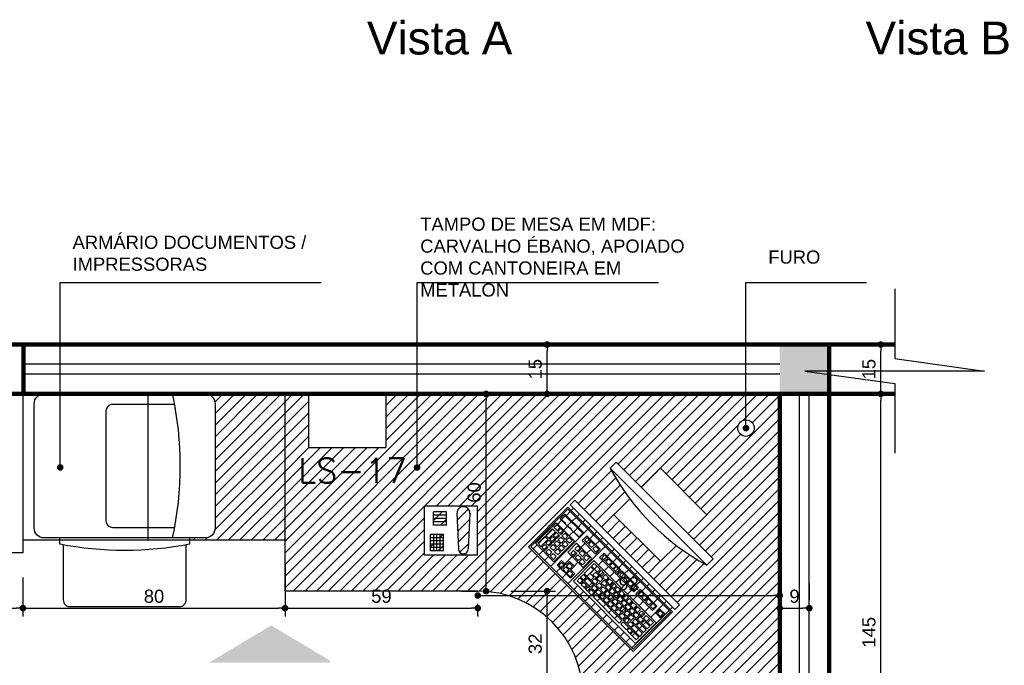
# Model space of a CAD drawing. Header units: metres. Extents: x -44 to 208, y -13 to 238.
# Tile 14 of 154: x 1.43 to 4.43, y 54.03 to 55.99. Entities that reach past the tile are written whole.
import ezdxf

# ---------------------------------------------------------------- set-up
doc = ezdxf.new("R2010")
doc.units = ezdxf.units.M
doc.header["$MEASUREMENT"] = 0
for name, color, linetype, lineweight in [('ALV-ALT', 7, 'Continuous', 90), ('HAC', 9, 'Continuous', 20), ('VIS-V03', 4, 'Continuous', 25)]:
    doc.layers.add(name, color=color, linetype=linetype, lineweight=lineweight)
for name, color, linetype in [('CTA-GER', 35, 'Continuous'), ('ESQ-JAN', 3, 'Continuous'), ('ESQ-POR', 3, 'Continuous'), ('HTC-EST', 253, 'Continuous'), ('HTC-PIS', 8, 'Continuous'), ('LAY-MOB', 251, 'Continuous'), ('TXT-ESP', 40, 'Continuous')]:
    doc.layers.add(name, color=color, linetype=linetype)
doc.styles.add('20--4-0', font='romans.shx', dxfattribs={"height": 0.08})
doc.styles.add('ARIAL', font='arial.ttf')
doc.styles.get("Standard").update_dxf_attribs({"font": 'arial.ttf'})
doc.styles.add('Texto Cota', font='arial.ttf')
doc.dimstyles.new('1-25', dxfattribs={"dimscale": 0.025, "dimtxt": 1.6, "dimasz": 0.8, "dimexe": 1, "dimexo": 3, "dimtad": 1, "dimdec": 0, "dimlfac": 100, "dimrnd": 0.1, "dimzin": 12, "dimdsep": 46, "dimtxsty": 'Standard', "dimblk1": 'DOT', "dimblk2": 'DOT', "dimsah": 1, "dimcen": 2, "dimclrd": 161, "dimclre": 161, "dimclrt": 40, "dimadec": 0, "dimazin": 0, "dimtfac": 1, "dimtdec": 0, "dimtix": 1, "dimtmove": 2, "dimatfit": 3, "dimldrblk": 'DOT', "dimfxl": 1, "dimtolj": 1, "dimtzin": 12, "dimarcsym": 0})
doc.dimstyles.new('ARQ-1-20', dxfattribs={"dimscale": 0, "dimtxt": 0.03, "dimasz": 0.02, "dimexe": 0.04, "dimexo": 0.04, "dimgap": 0.02, "dimtad": 1, "dimdec": 0, "dimlfac": 100, "dimzin": 1, "dimdsep": 46, "dimtxsty": 'Texto Cota', "dimblk1": 'DOT', "dimblk2": 'DOT', "dimsah": 1, "dimcen": 0.05, "dimclrd": 256, "dimclrt": 15, "dimaunit": 1, "dimazin": 0, "dimtfac": 1.8, "dimtdec": 0, "dimtix": 1, "dimtmove": 2, "dimatfit": 1, "dimldrblk": 'DOT', "dimfxl": 1, "dimtolj": 1, "dimtzin": 4, "dimlwd": -1, "dimarcsym": 0})
pattern_1 = [(45, (-20.237489, -11.977928), (-0.0176776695, 0.0176776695), [])]

# ---------------------------------------------------------------- blocks, each defined once
blk = doc.blocks.new('teclado')
for p, q in [((295.25, -78.71), (295.25, -80.76)), ((303.21, -78.71), (295.25, -78.71)), ((295.25, -80.76), (303.21, -80.76)), ((302.91, -79.01), (295.55, -79.01)), ((295.66, -80.58), (297.47, -80.58)), ((297.47, -80.58), (297.47, -79.19)), ((298.39, -80.58), (300.19, -80.58)), ((300.19, -80.58), (300.19, -79.19)), ((301, -80.58), (302.8, -80.58)), ((302.8, -80.58), (302.8, -79.19)), ((303.21, -80.76), (303.21, -78.71)), ((283.44, -86.13), (285.01, -86.13)), ((283.44, -86.13), (283.44, -87.35)), ((285.01, -84.54), (286.31, -84.54)), ((285.01, -84.54), (285.01, -86.13)), ((286.31, -84.54), (286.31, -87.35)), ((287.86, -86.29), (294.41, -86.29)), ((288.51, -84.67), (288.51, -85.89)), ((289.86, -84.67), (288.51, -84.67)), ((288.51, -85.89), (289.86, -85.89)), ((289.86, -85.89), (289.86, -84.67)), ((301.41, -84.54), (302.75, -84.54)), ((301.41, -84.54), (301.41, -87.41)), ((302.75, -84.54), (302.75, -87.41)), ((264.76, -89.37), (263.56, -89.37)), ((263.56, -89.37), (263.56, -90.4)), ((264.76, -89.37), (264.76, -90.4)), ((282.98, -89.37), (281.78, -89.37)), ((281.78, -89.37), (281.78, -90.4)), ((282.98, -89.37), (282.98, -90.4)), ((283.29, -89.37), (283.29, -90.4)), ((284.49, -89.37), (283.29, -89.37)), ((283.44, -87.35), (286.31, -87.35)), ((284.49, -89.37), (284.49, -90.4)), ((289.95, -89.46), (288.24, -89.46)), ((288.24, -89.46), (288.24, -91.36)), ((292.09, -87.93), (289.95, -87.93)), ((289.95, -87.93), (289.95, -89.46)), ((290.35, -88.33), (290.35, -89.55)), ((291.69, -88.33), (290.35, -88.33)), ((290.35, -89.55), (291.69, -89.55)), ((291.69, -89.55), (291.69, -88.33)), ((292.09, -89.46), (292.09, -87.93)), ((293.93, -89.46), (292.09, -89.46)), ((293.93, -91.36), (293.93, -89.46)), ((301.41, -87.41), (302.75, -87.41)), ((301.41, -87.84), (302.75, -87.84)), ((301.41, -87.84), (301.41, -90.83)), ((302.75, -87.84), (302.75, -90.83)), ((264.76, -90.4), (263.56, -90.4)), ((282.98, -90.4), (281.78, -90.4)), ((284.49, -90.4), (283.29, -90.4)), ((288.24, -91.36), (293.93, -91.36)), ((288.64, -89.86), (288.64, -91.08)), ((289.98, -89.86), (288.64, -89.86)), ((288.64, -91.08), (289.98, -91.08)), ((289.98, -91.08), (289.98, -89.86)), ((292.18, -89.86), (292.18, -91.08)), ((293.53, -89.86), (292.18, -89.86)), ((292.18, -91.08), (293.53, -91.08)), ((293.53, -91.08), (293.53, -89.86)), ((301.41, -90.83), (302.75, -90.83))]:
    blk.add_line(p, q)
for points in [[(259.04, -93.6), (259.04, -76.6), (304.04, -76.6), (304.04, -93.6)], [(259.54, -77.04), (259.54, -93.08), (303.6, -93.08), (303.6, -77.04)], [(260.31, -78.71), (260.31, -80.5), (262.37, -80.5), (262.37, -78.71)], [(260.64, -78.98), (260.64, -80.21), (261.98, -80.21), (261.98, -78.98)], [(263.65, -78.71), (263.65, -80.63), (270.84, -80.63), (270.84, -78.71)], [(263.88, -78.98), (263.88, -80.21), (265.22, -80.21), (265.22, -78.98)], [(265.65, -78.98), (265.65, -80.21), (266.99, -80.21), (266.99, -78.98)], [(267.36, -78.98), (267.36, -80.21), (268.7, -80.21), (268.7, -78.98)], [(269.07, -78.98), (269.07, -80.21), (270.42, -80.21), (270.42, -78.98)], [(271.61, -78.71), (271.61, -80.63), (278.81, -80.63), (278.81, -78.71)], [(271.88, -78.98), (271.88, -80.21), (273.23, -80.21), (273.23, -78.98)], [(273.53, -78.98), (273.53, -80.21), (274.88, -80.21), (274.88, -78.98)], [(275.18, -78.98), (275.18, -80.21), (276.53, -80.21), (276.53, -78.98)], [(276.95, -78.98), (276.95, -80.21), (278.3, -80.21), (278.3, -78.98)], [(279.19, -78.71), (279.19, -80.63), (286.38, -80.63), (286.38, -78.71)], [(279.52, -78.98), (279.52, -80.21), (280.87, -80.21), (280.87, -78.98)], [(281.11, -78.98), (281.11, -80.21), (282.45, -80.21), (282.45, -78.98)], [(282.82, -78.98), (282.82, -80.21), (284.17, -80.21), (284.17, -78.98)], [(284.53, -78.98), (284.53, -80.21), (285.88, -80.21), (285.88, -78.98)], [(288.05, -78.71), (288.05, -80.76), (293.83, -80.76), (293.83, -78.71)], [(288.38, -78.98), (288.38, -80.21), (289.73, -80.21), (289.73, -78.98)], [(290.28, -78.98), (290.28, -80.21), (291.62, -80.21), (291.62, -78.98)], [(291.99, -78.98), (291.99, -80.21), (293.33, -80.21), (293.33, -78.98)], [(260.25, -82.5), (260.25, -91.36), (286.96, -91.36), (286.96, -82.5)], [(260.83, -83.02), (260.83, -84.24), (262.17, -84.24), (262.17, -83.02)], [(262.6, -83.02), (262.6, -84.24), (263.95, -84.24), (263.95, -83.02)], [(264.56, -83.02), (264.56, -84.24), (265.9, -84.24), (265.9, -83.02)], [(266.45, -83.02), (266.45, -84.24), (267.8, -84.24), (267.8, -83.02)], [(268.16, -83.02), (268.16, -84.24), (269.51, -84.24), (269.51, -83.02)], [(269.87, -83.02), (269.87, -84.24), (271.22, -84.24), (271.22, -83.02)], [(271.59, -83.02), (271.59, -84.24), (272.93, -84.24), (272.93, -83.02)], [(273.24, -83.02), (273.24, -84.24), (274.58, -84.24), (274.58, -83.02)], [(274.95, -83.02), (274.95, -84.24), (276.29, -84.24), (276.29, -83.02)], [(276.72, -83.02), (276.72, -84.24), (278.06, -84.24), (278.06, -83.02)], [(278.37, -83.02), (278.37, -84.24), (279.71, -84.24), (279.71, -83.02)], [(280.14, -83.02), (280.14, -84.24), (281.49, -84.24), (281.49, -83.02)], [(281.98, -83.02), (281.98, -84.24), (283.32, -84.24), (283.32, -83.02)], [(283.75, -83.02), (283.75, -84.24), (286.31, -84.24), (286.31, -83.02)], [(288.51, -82.9), (288.51, -84.12), (289.86, -84.12), (289.86, -82.9)], [(290.35, -82.83), (290.35, -84.06), (291.69, -84.06), (291.69, -82.83)], [(292.24, -82.83), (292.24, -84.06), (293.59, -84.06), (293.59, -82.83)], [(295.31, -82.5), (295.31, -91.36), (303.28, -91.36), (303.28, -82.5)], [(295.97, -82.83), (295.97, -84.06), (297.31, -84.06), (297.31, -82.83)], [(297.8, -82.83), (297.8, -84.06), (299.15, -84.06), (299.15, -82.83)], [(299.7, -82.77), (299.7, -83.99), (301.04, -83.99), (301.04, -82.77)], [(301.41, -82.71), (301.41, -83.93), (302.75, -83.93), (302.75, -82.71)], [(260.83, -84.54), (260.83, -85.7), (263.27, -85.7), (263.27, -84.54)], [(260.83, -86.13), (260.83, -87.29), (263.89, -87.29), (263.89, -86.13)], [(263.64, -84.54), (263.64, -85.76), (264.99, -85.76), (264.99, -84.54)], [(264.19, -86.13), (264.19, -87.35), (265.54, -87.35), (265.54, -86.13)], [(265.54, -84.54), (265.54, -85.76), (266.88, -85.76), (266.88, -84.54)], [(266.09, -86.13), (266.09, -87.35), (267.43, -87.35), (267.43, -86.13)], [(267.25, -84.54), (267.25, -85.76), (268.59, -85.76), (268.59, -84.54)], [(267.8, -86.13), (267.8, -87.35), (269.14, -87.35), (269.14, -86.13)], [(268.96, -84.54), (268.96, -85.76), (270.3, -85.76), (270.3, -84.54)], [(269.51, -86.13), (269.51, -87.35), (270.85, -87.35), (270.85, -86.13)], [(270.67, -84.54), (270.67, -85.76), (272.01, -85.76), (272.01, -84.54)], [(271.22, -86.13), (271.22, -87.35), (272.56, -87.35), (272.56, -86.13)], [(272.32, -84.54), (272.32, -85.76), (273.66, -85.76), (273.66, -84.54)], [(272.87, -86.13), (272.87, -87.35), (274.21, -87.35), (274.21, -86.13)], [(274.03, -84.54), (274.03, -85.76), (275.38, -85.76), (275.38, -84.54)], [(274.58, -86.13), (274.58, -87.35), (275.93, -87.35), (275.93, -86.13)], [(275.8, -84.54), (275.8, -85.76), (277.15, -85.76), (277.15, -84.54)], [(276.35, -86.13), (276.35, -87.35), (277.7, -87.35), (277.7, -86.13)], [(277.45, -84.54), (277.45, -85.76), (278.8, -85.76), (278.8, -84.54)], [(278, -86.13), (278, -87.35), (279.35, -87.35), (279.35, -86.13)], [(279.23, -84.54), (279.23, -85.76), (280.57, -85.76), (280.57, -84.54)], [(279.78, -86.13), (279.78, -87.35), (281.12, -87.35), (281.12, -86.13)], [(281.06, -84.54), (281.06, -85.76), (282.4, -85.76), (282.4, -84.54)], [(281.61, -86.13), (281.61, -87.35), (282.95, -87.35), (282.95, -86.13)], [(282.77, -84.54), (282.77, -85.76), (284.11, -85.76), (284.11, -84.54)], [(290.35, -84.67), (290.35, -85.89), (291.69, -85.89), (291.69, -84.67)], [(292.18, -84.67), (292.18, -85.89), (293.53, -85.89), (293.53, -84.67)], [(295.97, -84.54), (295.97, -85.76), (297.31, -85.76), (297.31, -84.54)], [(295.97, -86.19), (295.97, -87.41), (297.31, -87.41), (297.31, -86.19)], [(297.8, -84.54), (297.8, -85.76), (299.15, -85.76), (299.15, -84.54)], [(297.86, -86.19), (297.86, -87.41), (299.21, -87.41), (299.21, -86.19)], [(299.7, -84.54), (299.7, -85.76), (301.04, -85.76), (301.04, -84.54)], [(299.7, -86.19), (299.7, -87.41), (301.04, -87.41), (301.04, -86.19)], [(260.83, -87.72), (260.83, -88.94), (264.44, -88.94), (264.44, -87.72)], [(260.83, -89.31), (260.83, -90.47), (263.27, -90.47), (263.27, -89.31)], [(264.68, -87.72), (264.68, -88.94), (266.02, -88.94), (266.02, -87.72)], [(265.05, -89.37), (265.05, -90.4), (267.49, -90.4), (267.49, -89.37)], [(266.57, -87.72), (266.57, -88.94), (267.92, -88.94), (267.92, -87.72)], [(268.1, -89.31), (268.1, -90.47), (279.16, -90.47), (279.16, -89.31)], [(268.29, -87.72), (268.29, -88.94), (269.63, -88.94), (269.63, -87.72)], [(270, -87.72), (270, -88.94), (271.34, -88.94), (271.34, -87.72)], [(271.71, -87.72), (271.71, -88.94), (273.05, -88.94), (273.05, -87.72)], [(273.36, -87.72), (273.36, -88.94), (274.7, -88.94), (274.7, -87.72)], [(275.07, -87.72), (275.07, -88.94), (276.41, -88.94), (276.41, -87.72)], [(276.84, -87.72), (276.84, -88.94), (278.19, -88.94), (278.19, -87.72)], [(278.49, -87.72), (278.49, -88.94), (279.84, -88.94), (279.84, -87.72)], [(279.71, -89.31), (279.71, -90.47), (281.36, -90.47), (281.36, -89.31)], [(280.26, -87.72), (280.26, -88.94), (281.61, -88.94), (281.61, -87.72)], [(281.98, -87.72), (281.98, -88.94), (284.6, -88.94), (284.6, -87.72)], [(284.91, -87.72), (284.91, -88.94), (286.25, -88.94), (286.25, -87.72)], [(284.91, -89.24), (284.91, -90.47), (286.25, -90.47), (286.25, -89.24)], [(295.97, -87.84), (295.97, -89.06), (297.31, -89.06), (297.31, -87.84)], [(295.97, -89.73), (295.97, -90.95), (297.31, -90.95), (297.31, -89.73)], [(297.8, -89.73), (297.8, -90.95), (299.15, -90.95), (299.15, -89.73)], [(297.86, -87.84), (297.86, -89.06), (299.21, -89.06), (299.21, -87.84)], [(299.7, -87.84), (299.7, -89.06), (301.04, -89.06), (301.04, -87.84)], [(299.7, -89.61), (299.7, -90.83), (301.04, -90.83), (301.04, -89.61)], [(290.35, -89.86), (290.35, -91.08), (291.69, -91.08), (291.69, -89.86)]]:
    blk.add_lwpolyline(points, close=True)
blk.add_lwpolyline([(294.41, -86.29), (294.41, -82.5), (287.86, -82.5), (287.86, -86.29)])
blk = doc.blocks.new('Laptop')
blk.add_lwpolyline([(16.8687, 12.5917), (16.8687, 12.1417), (16.8887, 12.1417), (16.8887, 12.5917)], close=True)
at = {"xscale": 0.009999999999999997, "yscale": 0.009999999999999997, "zscale": 0.009999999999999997, "rotation": 270}
blk.add_blockref('teclado', (17.6247, 15.1821), dxfattribs=at)
blk = doc.blocks.new('_DOT')
at = {"color": 0, "linetype": 'ByBlock'}
blk.add_line((-0.5, 0), (-1, 0), dxfattribs=at)
at = {"color": 0, "linetype": 'ByBlock', "const_width": 0.5}
blk.add_lwpolyline([(-0.25, 0, 1), (0.25, 0, 1)], format="xyb", close=True, dxfattribs=at)
blk = doc.blocks.new('*D3888')
at = {"layer": 'CTA-GER', "color": 161, "lineweight": -2, "transparency": 16777216}
for p, q in [((0.4436, 54.2982), (0.4436, 54.1802)), ((1.4408, 54.2982), (1.4408, 54.1802)), ((0.4636, 54.2052), (1.4208, 54.2052))]:
    blk.add_line(p, q, dxfattribs=at)
at = {"layer": 'Defpoints', "color": 0, "transparency": 16777216}
for p in [(0.4436, 54.3732), (1.4408, 54.3732), (1.4408, 54.2052)]:
    blk.add_point(p, dxfattribs=at)
at = {"layer": 'CTA-GER', "color": 161, "lineweight": -2, "transparency": 16777216, "xscale": 0.02, "yscale": 0.02, "zscale": 0.02, "rotation": 180}
blk.add_blockref('_DOT', (0.4436, 54.2052), dxfattribs=at)
at = {"layer": 'CTA-GER', "color": 161, "lineweight": -2, "transparency": 16777216, "xscale": 0.02, "yscale": 0.02, "zscale": 0.02}
blk.add_blockref('_DOT', (1.4408, 54.2052), dxfattribs=at)
at = {"layer": 'CTA-GER', "color": 40, "transparency": 16777216, "insert": (0.9422, 54.2412), "char_height": 0.04, "attachment_point": 5}
blk.add_mtext('\\A1;100', dxfattribs=at)
blk = doc.blocks.new('*D3889')
at = {"layer": 'CTA-GER', "color": 161, "lineweight": -2, "transparency": 16777216}
for p, q in [((2.2379, 54.3382), (2.2379, 54.1802)), ((1.4408, 54.2982), (1.4408, 54.1802)), ((1.4608, 54.2052), (2.2179, 54.2052))]:
    blk.add_line(p, q, dxfattribs=at)
at = {"layer": 'Defpoints', "color": 0, "transparency": 16777216}
for p in [(2.2379, 54.4132), (1.4408, 54.3732), (2.2379, 54.2052)]:
    blk.add_point(p, dxfattribs=at)
at = {"layer": 'CTA-GER', "color": 161, "lineweight": -2, "transparency": 16777216, "xscale": 0.02, "yscale": 0.02, "zscale": 0.02, "rotation": 180}
blk.add_blockref('_DOT', (1.4408, 54.2052), dxfattribs=at)
at = {"layer": 'CTA-GER', "color": 161, "lineweight": -2, "transparency": 16777216, "xscale": 0.02, "yscale": 0.02, "zscale": 0.02}
blk.add_blockref('_DOT', (2.2379, 54.2052), dxfattribs=at)
at = {"layer": 'CTA-GER', "color": 40, "transparency": 16777216, "insert": (1.8394, 54.2412), "char_height": 0.04, "attachment_point": 5}
blk.add_mtext('\\A1;80', dxfattribs=at)
blk = doc.blocks.new('*D3890')
at = {"layer": 'CTA-GER', "color": 161, "lineweight": -2, "transparency": 16777216}
for p, q in [((2.2379, 54.3382), (2.2379, 54.1802)), ((2.2579, 54.2052), (2.8042, 54.2052)), ((2.8242, 54.1818), (2.8242, 54.1802))]:
    blk.add_line(p, q, dxfattribs=at)
at = {"layer": 'Defpoints', "color": 0, "transparency": 16777216}
for p in [(2.2379, 54.4132), (2.8242, 54.2568), (2.8242, 54.2052)]:
    blk.add_point(p, dxfattribs=at)
at = {"layer": 'CTA-GER', "color": 161, "lineweight": -2, "transparency": 16777216, "xscale": 0.02, "yscale": 0.02, "zscale": 0.02, "rotation": 180}
blk.add_blockref('_DOT', (2.2379, 54.2052), dxfattribs=at)
at = {"layer": 'CTA-GER', "color": 161, "lineweight": -2, "transparency": 16777216, "xscale": 0.02, "yscale": 0.02, "zscale": 0.02}
blk.add_blockref('_DOT', (2.8242, 54.2052), dxfattribs=at)
at = {"layer": 'CTA-GER', "color": 40, "transparency": 16777216, "insert": (2.531, 54.2412), "char_height": 0.04, "attachment_point": 5}
blk.add_mtext('\\A1;59', dxfattribs=at)
blk = doc.blocks.new('*D3891')
at = {"layer": 'CTA-GER', "color": 161, "lineweight": -2, "transparency": 16777216}
for p, q in [((2.8442, 54.2436), (3.7225, 54.2436)), ((2.8242, 54.1818), (2.8242, 54.2186)), ((3.7425, 54.1818), (3.7425, 54.2186))]:
    blk.add_line(p, q, dxfattribs=at)
at = {"layer": 'Defpoints', "color": 0, "transparency": 16777216}
for p in [(2.8242, 54.2568), (3.7425, 54.2568), (3.7425, 54.2436)]:
    blk.add_point(p, dxfattribs=at)
at = {"layer": 'CTA-GER', "color": 161, "lineweight": -2, "transparency": 16777216, "xscale": 0.02, "yscale": 0.02, "zscale": 0.02, "rotation": 180}
blk.add_blockref('_DOT', (2.8242, 54.2436), dxfattribs=at)
at = {"layer": 'CTA-GER', "color": 161, "lineweight": -2, "transparency": 16777216, "xscale": 0.02, "yscale": 0.02, "zscale": 0.02}
blk.add_blockref('_DOT', (3.7425, 54.2436), dxfattribs=at)
at = {"layer": 'CTA-GER', "color": 40, "transparency": 16777216, "insert": (3.2833, 54.2796), "char_height": 0.04, "attachment_point": 5}
blk.add_mtext('\\A1;92', dxfattribs=at)
blk = doc.blocks.new('*D3892')
at = {"layer": 'CTA-GER', "color": 161, "lineweight": -2, "transparency": 16777216}
for p, q in [((3.8325, 54.2802), (3.8325, 54.2302)), ((3.7425, 54.1818), (3.7425, 54.1802)), ((3.7625, 54.2052), (3.8125, 54.2052))]:
    blk.add_line(p, q, dxfattribs=at)
at = {"layer": 'Defpoints', "color": 0, "transparency": 16777216}
for p in [(3.7425, 54.2568), (3.8325, 54.2052), (3.8325, 54.2052)]:
    blk.add_point(p, dxfattribs=at)
at = {"layer": 'CTA-GER', "color": 161, "lineweight": -2, "transparency": 16777216, "xscale": 0.02, "yscale": 0.02, "zscale": 0.02, "rotation": 180}
blk.add_blockref('_DOT', (3.7425, 54.2052), dxfattribs=at)
at = {"layer": 'CTA-GER', "color": 161, "lineweight": -2, "transparency": 16777216, "xscale": 0.02, "yscale": 0.02, "zscale": 0.02}
blk.add_blockref('_DOT', (3.8325, 54.2052), dxfattribs=at)
at = {"layer": 'CTA-GER', "color": 40, "transparency": 16777216, "insert": (3.7875, 54.2412), "char_height": 0.04, "attachment_point": 5}
blk.add_mtext('\\A1;9', dxfattribs=at)
blk = doc.blocks.new('*D3893')
at = {"layer": 'CTA-GER', "color": 161, "lineweight": -2, "transparency": 16777216}
for p, q in [((2.9245, 54.2568), (3.0602, 54.2568)), ((3.0352, 53.9568), (3.0352, 54.2368)), ((3.0692, 53.9368), (3.0102, 53.9368))]:
    blk.add_line(p, q, dxfattribs=at)
at = {"layer": 'Defpoints', "color": 0, "transparency": 16777216}
for p in [(2.8495, 54.2568), (3.0352, 54.2568), (3.1442, 53.9368)]:
    blk.add_point(p, dxfattribs=at)
at = {"layer": 'CTA-GER', "color": 161, "lineweight": -2, "transparency": 16777216, "xscale": 0.02, "yscale": 0.02, "zscale": 0.02}
for p, rotation in [((3.0352, 54.2568), 90), ((3.0352, 53.9368), 270)]:
    blk.add_blockref('_DOT', p, dxfattribs=dict(at, rotation=rotation))
at = {"layer": 'CTA-GER', "color": 40, "transparency": 16777216, "insert": (2.9991, 54.0968), "char_height": 0.04, "attachment_point": 5, "rotation": 90}
blk.add_mtext('\\A1;32', dxfattribs=at)
blk = doc.blocks.new('*D3894')
at = {"layer": 'CTA-GER', "color": 161, "lineweight": -2, "transparency": 16777216}
for p, q in [((2.7745, 54.8568), (2.8245, 54.8568)), ((2.8495, 54.2768), (2.8495, 54.8368)), ((2.7745, 54.2568), (2.8245, 54.2568))]:
    blk.add_line(p, q, dxfattribs=at)
at = {"layer": 'Defpoints', "color": 0, "transparency": 16777216}
for p in [(2.8495, 54.8568), (2.8495, 54.8568), (2.8495, 54.2568)]:
    blk.add_point(p, dxfattribs=at)
at = {"layer": 'CTA-GER', "color": 161, "lineweight": -2, "transparency": 16777216, "xscale": 0.02, "yscale": 0.02, "zscale": 0.02}
for p, rotation in [((2.8495, 54.8568), 90), ((2.8495, 54.2568), 270)]:
    blk.add_blockref('_DOT', p, dxfattribs=dict(at, rotation=rotation))
at = {"layer": 'CTA-GER', "color": 40, "transparency": 16777216, "insert": (2.8134, 54.5568), "char_height": 0.04, "attachment_point": 5, "rotation": 90}
blk.add_mtext('\\A1;60', dxfattribs=at)
blk = doc.blocks.new('*D3895')
at = {"layer": 'CTA-GER', "color": 161, "lineweight": -2, "transparency": 16777216}
for p, q in [((3.0352, 54.8768), (3.0352, 54.9868)), ((3.1102, 55.0068), (3.0602, 55.0068)), ((2.9602, 54.8568), (3.0102, 54.8568))]:
    blk.add_line(p, q, dxfattribs=at)
at = {"layer": 'Defpoints', "color": 0, "transparency": 16777216}
for p in [(3.0352, 55.0068), (3.0352, 55.0068), (3.0352, 54.8568)]:
    blk.add_point(p, dxfattribs=at)
at = {"layer": 'CTA-GER', "color": 161, "lineweight": -2, "transparency": 16777216, "xscale": 0.02, "yscale": 0.02, "zscale": 0.02}
for p, rotation in [((3.0352, 55.0068), 90), ((3.0352, 54.8568), 270)]:
    blk.add_blockref('_DOT', p, dxfattribs=dict(at, rotation=rotation))
at = {"layer": 'CTA-GER', "color": 40, "transparency": 16777216, "insert": (2.9992, 54.9318), "char_height": 0.04, "attachment_point": 5, "rotation": 90}
blk.add_mtext('\\A1;15', dxfattribs=at)
blk = doc.blocks.new('*D3903')
at = {"layer": 'CTA-GER', "color": 161, "lineweight": -2, "transparency": 16777216}
for p, q in [((3.9675, 54.8568), (4.0752, 54.8568)), ((4.0502, 53.4268), (4.0502, 54.8368)), ((3.9675, 53.4068), (4.0752, 53.4068))]:
    blk.add_line(p, q, dxfattribs=at)
at = {"layer": 'Defpoints', "color": 0, "transparency": 16777216}
for p in [(3.8925, 54.8568), (4.0502, 54.8568), (3.8925, 53.4068)]:
    blk.add_point(p, dxfattribs=at)
at = {"layer": 'CTA-GER', "color": 161, "lineweight": -2, "transparency": 16777216, "xscale": 0.02, "yscale": 0.02, "zscale": 0.02}
for p, rotation in [((4.0502, 54.8568), 90), ((4.0502, 53.4068), 270)]:
    blk.add_blockref('_DOT', p, dxfattribs=dict(at, rotation=rotation))
at = {"layer": 'CTA-GER', "color": 40, "transparency": 16777216, "insert": (4.0141, 54.1318), "char_height": 0.04, "attachment_point": 5, "rotation": 90}
blk.add_mtext('\\A1;145', dxfattribs=at)
blk = doc.blocks.new('*D3904')
at = {"layer": 'CTA-GER', "color": 161, "lineweight": -2, "transparency": 16777216}
for p, q in [((3.9675, 55.0068), (4.0752, 55.0068)), ((4.0502, 54.8768), (4.0502, 54.9868)), ((3.9675, 54.8568), (4.0752, 54.8568))]:
    blk.add_line(p, q, dxfattribs=at)
at = {"layer": 'Defpoints', "color": 0, "transparency": 16777216}
for p in [(3.8925, 55.0068), (4.0502, 55.0068), (3.8925, 54.8568)]:
    blk.add_point(p, dxfattribs=at)
at = {"layer": 'CTA-GER', "color": 161, "lineweight": -2, "transparency": 16777216, "xscale": 0.02, "yscale": 0.02, "zscale": 0.02}
for p, rotation in [((4.0502, 55.0068), 90), ((4.0502, 54.8568), 270)]:
    blk.add_blockref('_DOT', p, dxfattribs=dict(at, rotation=rotation))
at = {"layer": 'CTA-GER', "color": 40, "transparency": 16777216, "insert": (4.0141, 54.9318), "char_height": 0.04, "attachment_point": 5, "rotation": 90}
blk.add_mtext('\\A1;15', dxfattribs=at)

msp = doc.modelspace()

# ---------------------------------------------------------------- hatches: boundary and pattern name
at = {"layer": 'HAC'}
h = msp.add_hatch(dxfattribs=at)
h.set_pattern_fill('ANSI31', color=35, scale=0.2, style=0)
h.set_pattern_definition(pattern_1)
h.paths.add_polyline_path([(2.2379, 54.8568), (1.9951, 54.8568, -0.414214), (2.0251, 54.8268), (2.0251, 54.4488, -0.414214), (1.9951, 54.4188), (1.9478, 54.4188), (1.9478, 54.4132), (2.2379, 54.4132)])
h = msp.add_hatch(dxfattribs=at)
h.set_pattern_fill('ANSI31', color=35, scale=0.2, style=0)
h.set_pattern_definition(pattern_1)
h.paths.add_polyline_path([(3.7425, 54.8568), (2.5442, 54.8568), (2.5442, 54.6938), (2.3092, 54.6938), (2.3092, 54.8568), (2.2379, 54.8568), (2.2379, 54.4132), (2.2379, 54.2568), (2.5442, 54.2568), (2.8242, 54.2568, -0.414214), (3.1442, 53.9368), (3.1442, 53.8068), (3.7425, 53.8068)])
h.paths.add_polyline_path([(3.2964, 54.0737), (2.9782, 54.3919), (3.0984, 54.5121), (3.4166, 54.1939)], flags=16)
h.paths.add_polyline_path([(3.2966, 54.0809), (2.985, 54.3924), (3.0985, 54.5058), (3.41, 54.1943)], flags=0)
h.paths.add_polyline_path([(3.3037, 54.0981), (3.1148, 54.287), (3.1774, 54.3496), (3.3663, 54.1607)], flags=0)
h.paths.add_polyline_path([(3.3059, 54.1085), (3.2866, 54.1278), (3.287, 54.1282), (3.2786, 54.1367), (3.2593, 54.156), (3.2696, 54.1664), (3.2666, 54.1694), (3.2653, 54.1707), (3.2545, 54.1599), (3.1763, 54.2381), (3.1871, 54.2489), (3.1832, 54.2528), (3.1724, 54.242), (3.1578, 54.2566), (3.1582, 54.257), (3.1498, 54.2655), (3.1391, 54.2762), (3.136, 54.2791), (3.1357, 54.2787), (3.1262, 54.2883), (3.1348, 54.2969), (3.1456, 54.3077), (3.1481, 54.3103), (3.1477, 54.3107), (3.1676, 54.3306), (3.1784, 54.3414), (3.1965, 54.3232), (3.2091, 54.3107), (3.1983, 54.2999), (3.2017, 54.2964), (3.2125, 54.3072), (3.222, 54.2977), (3.2346, 54.2852), (3.2462, 54.2735), (3.2588, 54.261), (3.2709, 54.2489), (3.2825, 54.2372), (3.2946, 54.2251), (3.3067, 54.213), (3.3188, 54.2009), (3.308, 54.1901), (3.3119, 54.1862), (3.3227, 54.197), (3.3322, 54.1875), (3.3214, 54.1767), (3.3258, 54.1724), (3.3366, 54.1832), (3.3461, 54.1737), (3.3586, 54.1612), (3.35, 54.1525), (3.3478, 54.1504), (3.3478, 54.1504), (3.3396, 54.1422), (3.3284, 54.1309), (3.3167, 54.1193)], flags=0)
h.paths.add_polyline_path([(3.38, 54.1753), (3.3655, 54.1898), (3.3782, 54.2025), (3.3927, 54.188)], flags=0)
h.paths.add_polyline_path([(3.3798, 54.1797), (3.3703, 54.1892), (3.379, 54.1978), (3.3885, 54.1883)], flags=0)
h.paths.add_polyline_path([(3.1601, 54.2759), (3.1571, 54.2729), (3.1642, 54.2658), (3.1672, 54.2688)], flags=16)
h.paths.add_polyline_path([(3.2859, 54.1441), (3.28, 54.156), (3.2886, 54.1646), (3.2911, 54.1673), (3.2813, 54.1772), (3.2752, 54.1832), (3.264, 54.172), (3.2545, 54.1815), (3.2424, 54.1936), (3.2303, 54.2057), (3.2186, 54.2174), (3.2065, 54.2295), (3.194, 54.242), (3.2052, 54.2532), (3.197, 54.2614), (3.1905, 54.2679), (3.1793, 54.2567), (3.1698, 54.2662), (3.181, 54.2774), (3.1715, 54.2869), (3.1827, 54.2982), (3.1793, 54.3016), (3.1767, 54.299), (3.1719, 54.3038), (3.1832, 54.315), (3.1927, 54.3055), (3.1814, 54.2943), (3.1897, 54.2861), (3.1784, 54.2748), (3.1819, 54.2714), (3.1931, 54.2826), (3.197, 54.2787), (3.2082, 54.2899), (3.2177, 54.2804), (3.2303, 54.2679), (3.2419, 54.2562), (3.2545, 54.2437), (3.2666, 54.2316), (3.2782, 54.2199), (3.2903, 54.2078), (3.3024, 54.1957), (3.2912, 54.1845), (3.2994, 54.1763), (3.2908, 54.1677), (3.2883, 54.165), (3.2921, 54.1612), (3.3033, 54.1724), (3.3128, 54.1629), (3.3042, 54.1543), (3.3007, 54.1577), (3.2865, 54.1435)], flags=0)
h.paths.add_polyline_path([(3.4237, 54.201), (3.1055, 54.5192), (3.1196, 54.5333), (3.4378, 54.2151)], flags=16)
h.paths.add_polyline_path([(3.3555, 54.198), (3.3047, 54.2488), (3.3183, 54.2624), (3.3691, 54.2116)], flags=0)
h.paths.add_polyline_path([(3.3569, 54.2026), (3.3474, 54.2121), (3.3349, 54.2246), (3.3228, 54.2367), (3.3107, 54.2488), (3.3193, 54.2574), (3.3288, 54.2479), (3.3409, 54.2358), (3.353, 54.2237), (3.3656, 54.2112)], flags=16)
h.paths.add_polyline_path([(3.2666, 54.1919), (3.2571, 54.2014), (3.245, 54.2135), (3.2333, 54.2251), (3.2212, 54.2372), (3.2087, 54.2498), (3.2173, 54.2584), (3.2268, 54.2489), (3.2393, 54.2364), (3.2514, 54.2243), (3.2631, 54.2126), (3.2752, 54.2005)], flags=0)
h.paths.add_polyline_path([(3.2992, 54.2543), (3.2483, 54.3051), (3.1948, 54.3587), (3.2084, 54.3723), (3.2592, 54.3215), (3.3128, 54.2679)], flags=16)
h.paths.add_polyline_path([(3.3003, 54.2592), (3.2908, 54.2687), (3.2792, 54.2804), (3.2675, 54.292), (3.255, 54.3046), (3.2636, 54.3132), (3.2731, 54.3037), (3.2856, 54.2912), (3.2973, 54.2795), (3.309, 54.2678)], flags=0)
h.paths.add_polyline_path([(3.3798, 54.3476), (3.2384, 54.489), (3.2868, 54.5374, -0.037998), (3.227, 54.6304), (3.2456, 54.649), (3.322, 54.5726), (3.3798, 54.6304), (3.5212, 54.489), (3.4634, 54.4312), (3.5398, 54.3548), (3.5212, 54.3362, -0.037998), (3.4282, 54.396)], flags=16)
h.paths.add_polyline_path([(3.2463, 54.3132), (3.2368, 54.3227), (3.2256, 54.3339), (3.2135, 54.346), (3.2014, 54.3581), (3.21, 54.3668), (3.2195, 54.3573), (3.2316, 54.3452), (3.2437, 54.3331), (3.2549, 54.3218)], flags=0)
h.paths.add_polyline_path([(3.1443, 54.3292), (3.098, 54.3755), (3.1248, 54.4023), (3.1711, 54.3559)], flags=0)
h.paths.add_polyline_path([(3.1058, 54.296), (3.0656, 54.3362), (3.079, 54.3497), (3.092, 54.3367), (3.1028, 54.3475), (3.118, 54.3323), (3.1072, 54.3215), (3.1193, 54.3094)], flags=0)
h.paths.add_polyline_path([(3.1136, 54.3094), (3.105, 54.3008), (3.0955, 54.3103), (3.0834, 54.3224), (3.092, 54.331), (3.1028, 54.3418), (3.1123, 54.3323), (3.1015, 54.3215)], flags=0)
h.paths.add_polyline_path([(3.1425, 54.3366), (3.133, 54.3461), (3.1417, 54.3548), (3.1512, 54.3453)], flags=16)
h.paths.add_polyline_path([(3.1551, 54.3491), (3.1456, 54.3587), (3.1542, 54.3673), (3.1637, 54.3578)], flags=16)
h.paths.add_polyline_path([(3.182, 54.3696), (3.1412, 54.4105), (3.1557, 54.425), (3.1966, 54.3841)], flags=16)
h.paths.add_polyline_path([(3.1836, 54.3759), (3.1741, 54.3854), (3.1828, 54.394), (3.1923, 54.3845)], flags=0)
h.paths.add_polyline_path([(3.1296, 54.3496), (3.1201, 54.3591), (3.1287, 54.3677), (3.1382, 54.3582)], flags=16)
h.paths.add_polyline_path([(3.1425, 54.3625), (3.133, 54.372), (3.1417, 54.3807), (3.1512, 54.3712)], flags=16)
h.paths.add_polyline_path([(3.1703, 54.3893), (3.1607, 54.3988), (3.1486, 54.4109), (3.1573, 54.4195), (3.1668, 54.41), (3.1789, 54.3979)], flags=0)
h.paths.add_polyline_path([(3.0886, 54.3345), (3.0799, 54.3259), (3.0704, 54.3354), (3.079, 54.344)], flags=0)
h.paths.add_polyline_path([(3.1166, 54.3626), (3.1071, 54.3721), (3.1157, 54.3807), (3.1253, 54.3712)], flags=16)
h.paths.add_polyline_path([(3.1291, 54.3759), (3.1196, 54.3854), (3.1283, 54.3941), (3.1378, 54.3846)], flags=16)
h.paths.add_polyline_path([(3.0558, 54.346), (2.9995, 54.4023), (3.0621, 54.4649), (3.1184, 54.4086)], flags=0)
h.paths.add_polyline_path([(3.0626, 54.3621), (3.054, 54.3535), (3.0445, 54.363), (3.0531, 54.3717)], flags=0)
h.paths.add_polyline_path([(3.0674, 54.3669), (3.0579, 54.3764), (3.0665, 54.385), (3.0782, 54.3967), (3.0898, 54.4084), (3.0993, 54.3988), (3.0907, 54.3902), (3.079, 54.3786)], flags=0)
h.paths.add_polyline_path([(3.1312, 54.4205), (3.0749, 54.4768), (3.0894, 54.4913), (3.1457, 54.435)], flags=0)
h.paths.add_polyline_path([(3.1028, 54.4023), (3.0933, 54.4118), (3.1019, 54.4204), (3.1114, 54.4109)], flags=0)
h.paths.add_polyline_path([(3.0497, 54.3751), (3.041, 54.3665), (3.0315, 54.376), (3.0402, 54.3846)], flags=0)
h.paths.add_polyline_path([(3.054, 54.3803), (3.0445, 54.3898), (3.0531, 54.3984), (3.0678, 54.4131), (3.0682, 54.4127), (3.0769, 54.4213), (3.0864, 54.4118), (3.0747, 54.4002), (3.0743, 54.4006), (3.0656, 54.3919)], flags=0)
h.paths.add_polyline_path([(3.0898, 54.4153), (3.0803, 54.4248), (3.0889, 54.4334), (3.0984, 54.4239)], flags=0)
h.paths.add_polyline_path([(3.0285, 54.3807), (3.019, 54.3902), (3.0069, 54.4023), (3.028, 54.4235), (3.0514, 54.4468), (3.0609, 54.4373), (3.073, 54.4252), (3.0643, 54.4166), (3.0527, 54.4049), (3.041, 54.3933), (3.0289, 54.4054), (3.025, 54.4015), (3.0371, 54.3894)], flags=0)
h.paths.add_polyline_path([(3.0768, 54.4291), (3.0647, 54.4412), (3.0652, 54.4416), (3.0557, 54.4511), (3.0643, 54.4598), (3.0764, 54.4477), (3.076, 54.4472), (3.0855, 54.4377)], flags=0)
h.paths.add_polyline_path([(2.8225, 54.3659), (2.6625, 54.3659), (2.6625, 54.5159), (2.8225, 54.5159)], flags=16)
h.paths.add_polyline_path([(2.7659, 54.3838), (2.7608, 54.4923, -1.048151), (2.7999, 54.4941), (2.7948, 54.3851, -0.954061)], flags=0)
h.paths.add_polyline_path([(3.6149, 54.7526, -1), (3.6649, 54.7526, -1)], flags=16)
h.paths.add_polyline_path([(2.7201, 54.3794), (2.6801, 54.3794), (2.6801, 54.4294), (2.7201, 54.4294)], flags=0)
h.paths.add_polyline_path([(2.6901, 54.3894), (2.6901, 54.4194), (2.7101, 54.4194), (2.7101, 54.3894)], flags=0)
h.paths.add_polyline_path([(2.7295, 54.4578), (2.6895, 54.4578), (2.6895, 54.4978), (2.7295, 54.4978)], flags=0)
h.paths.add_polyline_path([(3.7425, 53.6568), (3.7425, 53.8068), (3.1442, 53.8068), (3.1442, 53.4268), (3.7417, 53.4268)])
h.paths.add_polyline_path([(2.3112, 54.5674), (2.6166, 54.5674), (2.6166, 54.6799), (2.3112, 54.6799)], flags=24)
at = {"layer": 'HTC-EST'}
msp.add_hatch(color=256, dxfattribs=at).paths.add_polyline_path([(3.8925, 55.0068), (3.7425, 55.0068), (3.7425, 54.8568), (3.8925, 54.8568)])
at = {"layer": 'HTC-PIS'}
h = msp.add_hatch(color=256, dxfattribs=at)
h.paths.add_polyline_path([(2.318, 54.0796), (2.0736, 54.0796), (2.0064, 54.0396), (2.3747, 54.0396), (2.3747, 54.0458)])
h.paths.add_polyline_path([(2.1958, 54.1525), (2.0736, 54.0796), (2.318, 54.0796)])

# ---------------------------------------------------------------- linework, layer by layer
for p, q in [((3.7442, 54.8568), (0.4442, 54.8568)), ((2.3092, 54.8568), (2.5442, 54.8568))]:
    msp.add_line(p, q)
at = {"layer": 'ALV-ALT'}
for p, q in [((0.0925, 55.0068), (4.0925, 55.0068)), ((1.4425, 54.8568), (1.4425, 55.0068)), ((3.8925, 55.0068), (3.8925, 53.4068)), ((4.0925, 54.8568), (0.4425, 54.8568)), ((3.7425, 53.2568), (3.7425, 54.8568))]:
    msp.add_line(p, q, dxfattribs=at)
at = {"layer": 'ESQ-JAN'}
for p, q in [((3.7425, 54.9468), (1.4425, 54.9468)), ((3.7425, 54.9168), (1.4425, 54.9168)), ((3.8025, 53.4068), (3.8025, 54.8568)), ((3.8325, 53.4068), (3.8325, 54.8568))]:
    msp.add_line(p, q, dxfattribs=at)
at = {"layer": 'ESQ-POR'}
msp.add_line((1.4408, 54.8568), (1.4408, 55.0068), dxfattribs=at)
at = {"layer": 'HAC'}
for p, q in [((1.4425, 54.8568), (3.7442, 54.8568)), ((3.7425, 54.8568), (3.7425, 53.4068))]:
    msp.add_line(p, q, dxfattribs=at)
at = {"layer": 'HTC-EST'}
for p, q in [((2.1279, 54.8568), (2.5442, 54.8568)), ((2.5442, 54.8568), (3.7442, 54.8568)), ((3.7425, 54.8568), (3.7425, 53.6568))]:
    msp.add_line(p, q, dxfattribs=at)
at = {"layer": 'HTC-PIS'}
msp.add_circle((3.6399, 54.7526), 0.025, dxfattribs=at)
at = {"layer": 'LAY-MOB'}
for p, q in [((1.4408, 54.8568), (1.4408, 54.3732)), ((1.8218, 54.4132), (1.8218, 54.8568)), ((2.2379, 54.4132), (2.2379, 54.8568)), ((2.3092, 54.8568), (2.3092, 54.6938)), ((2.5442, 54.8568), (2.5442, 54.6938)), ((2.3092, 54.6938), (2.5442, 54.6938)), ((2.6625, 54.5159), (2.8225, 54.5159)), ((2.6625, 54.3659), (2.6625, 54.5159)), ((2.8225, 54.5159), (2.8225, 54.3659)), ((2.6895, 54.4578), (2.6895, 54.4978)), ((2.7295, 54.4978), (2.6895, 54.4978)), ((2.7295, 54.4878), (2.6895, 54.4878)), ((2.7295, 54.4778), (2.6895, 54.4778)), ((2.7295, 54.4578), (2.7295, 54.4978)), ((2.7607, 54.4941), (2.7658, 54.3851)), ((2.7999, 54.4941), (2.7948, 54.3851)), ((2.7295, 54.4678), (2.6895, 54.4678)), ((2.7295, 54.4578), (2.6895, 54.4578)), ((1.5525, 54.4002), (1.5525, 54.4188)), ((1.9478, 54.4188), (1.9478, 54.4002)), ((2.7201, 54.4294), (2.6801, 54.4294)), ((2.6801, 54.3794), (2.6801, 54.4294)), ((2.7201, 54.4194), (2.6801, 54.4194)), ((2.6901, 54.3794), (2.6901, 54.4294)), ((2.7001, 54.3794), (2.7001, 54.4294)), ((2.7101, 54.3794), (2.7101, 54.4294)), ((2.7201, 54.3794), (2.7201, 54.4294)), ((1.4408, 54.4132), (2.2379, 54.4132)), ((2.2379, 54.2568), (2.2379, 54.4132)), ((2.7201, 54.4094), (2.6801, 54.4094)), ((2.7201, 54.3994), (2.6801, 54.3994)), ((2.7201, 54.3894), (2.6801, 54.3894)), ((1.4408, 54.3732), (0.4436, 54.3732)), ((2.8225, 54.3659), (2.6625, 54.3659)), ((2.7201, 54.3794), (2.6801, 54.3794)), ((2.5442, 54.2568), (2.2379, 54.2568)), ((2.8242, 54.2568), (2.5442, 54.2568))]:
    msp.add_line(p, q, dxfattribs=at)
msp.add_lwpolyline([(1.9951, 54.4188), (1.5051, 54.4188, -0.414214), (1.4751, 54.4488), (1.4751, 54.8268, -0.414214), (1.5051, 54.8568), (1.9951, 54.8568, -0.414214), (2.0251, 54.8268), (2.0251, 54.4488, -0.414214)], format="xyb", close=True, dxfattribs=at)
for points in [[(1.9022, 54.8247), (1.7133, 54.8247, 0.414214), (1.6933, 54.8047), (1.6933, 54.4709, 0.414214), (1.7133, 54.4509), (1.9022, 54.4509)], [(1.5632, 54.3983), (1.5632, 54.23, 0.414214), (1.5832, 54.21), (1.9171, 54.21, 0.414214), (1.9371, 54.23), (1.9371, 54.3983)]]:
    msp.add_lwpolyline(points, format="xyb", dxfattribs=at)
at = {"layer": 'LAY-MOB', "elevation": -0.06}
msp.add_lwpolyline([(3.5398, 54.3548), (3.2456, 54.649), (3.227, 54.6304), (3.5212, 54.3362)], close=True, dxfattribs=at)
for points in [[(3.322, 54.5726), (3.3798, 54.6304), (3.5212, 54.489), (3.4634, 54.4312)], [(3.4282, 54.396), (3.3798, 54.3476), (3.2384, 54.489), (3.2868, 54.5374)]]:
    msp.add_lwpolyline(points, dxfattribs=at)
at = {"layer": 'LAY-MOB'}
for centre, radius, start, end in [((0.8892, 54.6378), 1.0301, 347.725, 12.275), ((3.8675, 54.9767, -0.06), 0.7282, 208.4022, 241.5978), ((2.7803, 54.4941), 0.0196, 354.613, 185.387), ((1.7501, 55.4414), 1.0597, 259.2519, 280.7481), ((2.7803, 54.3851), 0.0145, 180, 0), ((2.8242, 53.9368), 0.32, 0, 90)]:
    msp.add_arc(centre, radius, start, end, dxfattribs=at)
at = {"layer": 'VIS-V03'}
msp.add_lwpolyline([(4.0925, 55.1762), (4.0925, 54.9639), (4.3657, 54.9262), (3.8193, 54.9262), (4.0925, 54.8885), (4.0925, 54.6762)], dxfattribs=at)

# ---------------------------------------------------------------- block references
at = {"layer": 'LAY-MOB', "xscale": -1, "rotation": 225.000000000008}
msp.add_blockref('Laptop', (-17.4079, 51.1767), dxfattribs=at)

# ---------------------------------------------------------------- texts
at = {"layer": 'LAY-MOB', "style": '20--4-0', "text_generation_flag": 6}
msp.add_text('LS-17', height=0.075, rotation=180, dxfattribs=at).set_placement((2.2782, 54.5862))
at = {"layer": 'TXT-ESP', "char_height": 0.1, "width": 4.065183, "attachment_point": 1, "style": 'ARIAL'}
for s, insert in [('Vista A', (2.4869, 55.9889)), ('Vista B', (4.0036, 55.9889))]:
    msp.add_mtext(s, dxfattribs=dict(at, insert=insert))
at = {"layer": 'TXT-ESP', "color": 40, "char_height": 0.04, "width": 0.858331, "attachment_point": 4, "style": 'Texto Cota'}
for s, insert in [('{\\C256;ARMÁRIO DOCUMENTOS / IMPRESSORAS}', (1.5917, 55.2841)), ('{\\C256;TAMPO DE MESA EM MDF: CARVALHO ÉBANO, APOIADO COM CANTONEIRA EM METALON}', (2.6491, 55.2725)), ('{\\C256;FURO}', (3.7078, 55.2725))]:
    msp.add_mtext(s, dxfattribs=dict(at, insert=insert))

# ---------------------------------------------------------------- dimensions: what is measured, and where the dimension line sits
at = {"layer": 'CTA-GER'}
for base, p1, p2, picture, middle in [((3.0352, 55.0068), (3.0352, 54.8568), (3.0352, 55.0068), '*D3895', (2.9992, 54.9318)), ((4.0502, 55.0068), (3.8925, 54.8568), (3.8925, 55.0068), '*D3904', (4.0141, 54.9318)), ((2.8495, 54.8568), (2.8495, 54.2568), (2.8495, 54.8568), '*D3894', (2.8134, 54.5568)), ((4.0502, 54.8568), (3.8925, 53.4068), (3.8925, 54.8568), '*D3903', (4.0141, 54.1318)), ((3.0352, 54.2568), (3.1442, 53.9368), (2.8495, 54.2568), '*D3893', (2.9991, 54.0968))]:
    dim = msp.add_linear_dim(base=base, p1=p1, p2=p2, angle=90, dimstyle='1-25', dxfattribs=at)
    dim.commit()
    dim.dimension.update_dxf_attribs({"geometry": picture, "text_midpoint": middle})
for base, p1, p2, picture, middle in [((2.2379, 54.2052), (1.4408, 54.3732), (2.2379, 54.4132), '*D3889', (1.8394, 54.2412)), ((2.8242, 54.2052), (2.2379, 54.4132), (2.8242, 54.2568), '*D3890', (2.531, 54.2412)), ((1.4408, 54.2052), (0.4436, 54.3732), (1.4408, 54.3732), '*D3888', (0.9422, 54.2412)), ((3.7425, 54.2436), (2.8242, 54.2568), (3.7425, 54.2568), '*D3891', (3.2833, 54.2796)), ((3.8325, 54.2052), (3.7425, 54.2568), (3.8325, 54.2052), '*D3892', (3.7875, 54.2412))]:
    dim = msp.add_linear_dim(base=base, p1=p1, p2=p2, dimstyle='1-25', dxfattribs=at)
    dim.commit()
    dim.dimension.update_dxf_attribs({"geometry": picture, "text_midpoint": middle})

# ---------------------------------------------------------------- leaders
for points in [[(1.554, 54.6329), (1.5539, 55.195), (2.3482, 55.195)], [(2.6396, 54.6329), (2.6395, 55.195), (3.3735, 55.195)], [(3.6399, 54.7526), (3.6399, 55.195), (4.0068, 55.195)]]:
    msp.add_leader(points, dimstyle='ARQ-1-20', override={"dimscale": 1}, dxfattribs=at)

doc.saveas('drawing.dxf')
